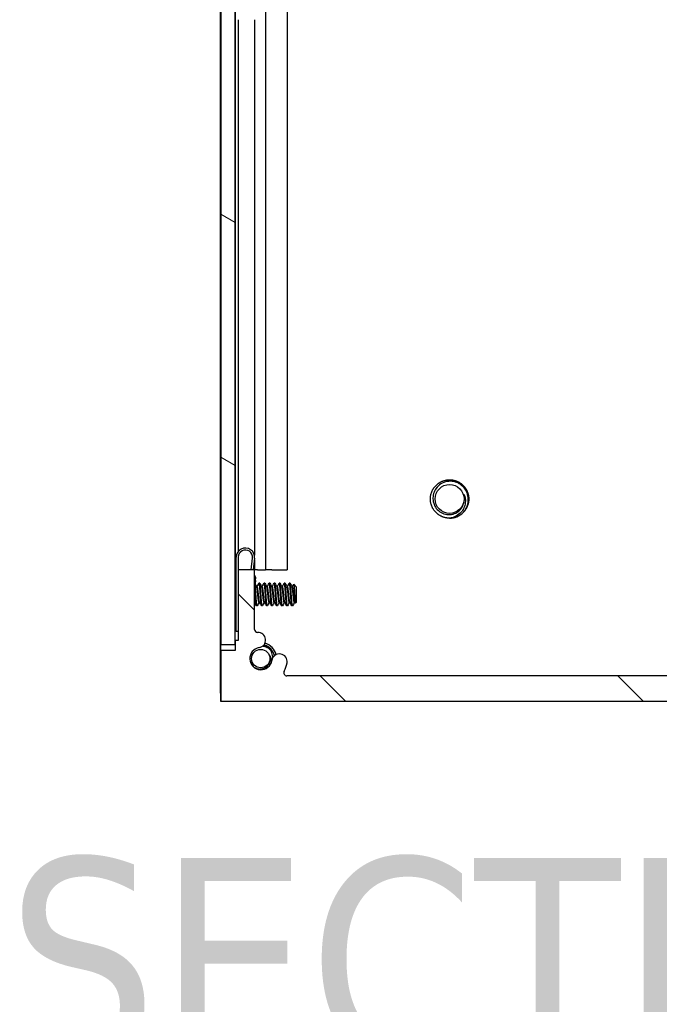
# Model space of a CAD drawing. Header units: millimetres. Extents: x 80 to 2248, y 80 to 1719.
# Tile 3 of 79: x 1103 to 1183, y 502 to 626. Entities that reach past the tile are written whole.
import ezdxf

# ---------------------------------------------------------------- set-up
doc = ezdxf.new("R2010")
doc.units = ezdxf.units.MM
doc.header["$LTSCALE"] = 8.333333
for name, color, linetype, lineweight in [('Hatch (ANSI)', 7, 'Continuous', 18), ('Symbol (ANSI)', 7, 'Continuous', 25), ('Visible (ANSI)', 7, 'Continuous', 25)]:
    doc.layers.add(name, color=color, linetype=linetype, lineweight=lineweight)
doc.styles.add('Note Text (ANSI) - 3DA', font='tahoma.ttf')

msp = doc.modelspace()

# ---------------------------------------------------------------- hatches: boundary and pattern name
at = {"layer": 'Hatch (ANSI)'}
h = msp.add_hatch(dxfattribs=at)
h.set_pattern_fill('ANSI31', color=256, scale=211.666667, angle=105, style=0)
h.set_pattern_definition([(150, (0, 0), (-13.22917, -22.9136), [])])
h.paths.add_polyline_path([(1127.9292, 547.3135), (1129.7326, 547.3135), (1129.7326, 1244.3149), (1127.9292, 1244.3149)])
h = msp.add_hatch(dxfattribs=at)
h.set_pattern_fill('ANSI31', color=256, scale=211.666667, angle=90, style=0)
h.set_pattern_definition([(135, (0, 0), (-18.70887, -18.70887), [])])
edge = h.paths.add_edge_path()
edge.add_line((1127.9292, 546.5742), (1127.9292, 540.2242))
edge.add_line((1127.9292, 540.2242), (1260.5172, 540.2242))
edge.add_line((1260.5172, 540.2242), (1260.5172, 546.5742))
edge.add_line((1260.5172, 546.5742), (1258.6882, 546.5742))
edge.add_line((1258.6882, 546.5742), (1258.6882, 547.8442))
edge.add_line((1258.6882, 547.8442), (1258.3072, 547.8442))
edge.add_line((1258.3072, 547.8442), (1258.3072, 556.7342))
edge.add_line((1258.3072, 556.7342), (1256.2752, 556.7342))
edge.add_line((1256.2752, 556.7342), (1256.2752, 549.2356))
edge.add_ellipse((1255.8942, 549.2356), major_axis=(0, -0.381), ratio=1, start_angle=357.543268, end_angle=450, ccw=False)
edge.add_ellipse((1255.8365, 547.8906), major_axis=(-0.9643, 0.0414), ratio=1, start_angle=270, end_angle=443.339678)
edge.add_ellipse((1255.4622, 545.5582), major_axis=(1.3794, -0.2214), ratio=1, start_angle=198.234109, end_angle=450, ccw=False)
edge.add_ellipse((1253.1299, 545.1839), major_axis=(-0.1529, 0.953), ratio=1, start_angle=270, end_angle=449.999999)
edge.add_ellipse((1255.4622, 545.5582), major_axis=(0.5272, -3.2854), ratio=1, start_angle=270, end_angle=289.532567)
edge.add_ellipse((1252.2079, 543.7802), major_axis=(0.1827, -0.3344), ratio=1, start_angle=331.350379, end_angle=450, ccw=False)
edge.add_line((1252.2079, 543.3992), (1136.2386, 543.3992))
edge.add_ellipse((1136.2386, 543.7802), major_axis=(-0.381, 0), ratio=1, start_angle=331.350379, end_angle=450, ccw=False)
edge.add_ellipse((1132.9842, 545.5582), major_axis=(1.5953, 2.92), ratio=1, start_angle=270, end_angle=289.532567)
edge.add_ellipse((1135.3166, 545.1839), major_axis=(0.1529, 0.953), ratio=1, start_angle=270, end_angle=450)
edge.add_ellipse((1132.9842, 545.5582), major_axis=(-0.2214, -1.3794), ratio=1, start_angle=198.234109, end_angle=450, ccw=False)
edge.add_ellipse((1132.6099, 547.8906), major_axis=(0.953, 0.1529), ratio=1, start_angle=270, end_angle=443.339678)
edge.add_ellipse((1132.5522, 549.2356), major_axis=(-0.3806, -0.0163), ratio=1, start_angle=357.543268, end_angle=450, ccw=False)
edge.add_line((1132.1712, 549.2356), (1132.1712, 556.7342))
edge.add_line((1132.1712, 556.7342), (1130.1392, 556.7342))
edge.add_line((1130.1392, 556.7342), (1130.1392, 547.8442))
edge.add_line((1130.1392, 547.8442), (1129.7582, 547.8442))
edge.add_line((1129.7582, 547.8442), (1129.7582, 546.5742))
edge.add_line((1129.7582, 546.5742), (1127.9292, 546.5742))

# ---------------------------------------------------------------- linework, layer by layer
at = {"layer": 'Visible (ANSI)'}
for p, q in [((1127.9292, 1244.3149), (1127.9292, 547.3135)), ((1129.7326, 547.3135), (1129.7326, 1244.3149)), ((1127.9161, 556.7242), (1127.9161, 1234.9042)), ((1129.7451, 627.8059), (1129.7451, 556.7242)), ((1133.562, 627.9677), (1133.562, 556.7242)), ((1136.2687, 627.6918), (1136.2687, 556.7242)), ((1130.1261, 625.8642), (1130.1261, 558.9983)), ((1132.1581, 625.8642), (1132.1581, 558.5649)), ((1127.9065, 578.3242), (1127.9161, 578.3242)), ((1127.9065, 541.2242), (1127.9065, 578.3242)), ((1129.8892, 548.9492), (1129.8892, 558.2992)), ((1130.1392, 558.2992), (1130.1392, 556.7342)), ((1131.7762, 556.7342), (1131.9341, 558.2031)), ((1132.1827, 558.1764), (1132.0277, 556.7342)), ((1132.1581, 557.9482), (1132.1581, 556.7342)), ((1127.9292, 556.7242), (1127.9161, 556.7242)), ((1127.9161, 556.7242), (1127.9161, 540.2242)), ((1129.7451, 556.7242), (1129.7326, 556.7242)), ((1129.8892, 556.7242), (1129.7451, 556.7242)), ((1132.1712, 556.7342), (1130.1392, 556.7342)), ((1130.1392, 556.7342), (1130.1392, 547.8442)), ((1132.1712, 549.2356), (1132.1712, 556.7342)), ((1132.5555, 556.7242), (1132.1712, 556.7242)), ((1132.2859, 555.3935), (1132.3225, 555.7346)), ((1132.5555, 556.7242), (1133.562, 556.7242)), ((1134.3505, 556.7242), (1133.562, 556.7242)), ((1134.3505, 556.7242), (1136.2687, 556.7242)), ((1129.8892, 554.7769), (1129.7326, 554.9335)), ((1132.2859, 555.3935), (1132.2393, 554.9604)), ((1132.5128, 554.6055), (1132.4433, 554.6055)), ((1132.8303, 555.0351), (1132.7509, 555.0351)), ((1133.1478, 554.6055), (1133.0783, 554.6055)), ((1133.4653, 555.0351), (1133.3859, 555.0351)), ((1133.7828, 554.6055), (1133.7133, 554.6055)), ((1134.1003, 555.0351), (1134.0209, 555.0351)), ((1134.4178, 554.6055), (1134.3483, 554.6055)), ((1134.7353, 555.0351), (1134.6559, 555.0351)), ((1135.0528, 554.6055), (1134.9833, 554.6055)), ((1135.3703, 555.0351), (1135.2909, 555.0351)), ((1135.6878, 554.6055), (1135.6183, 554.6055)), ((1136.0053, 555.0351), (1135.9259, 555.0351)), ((1136.3228, 554.6055), (1136.2533, 554.6055)), ((1136.6403, 555.0351), (1136.5609, 555.0351)), ((1136.9578, 554.6055), (1136.8883, 554.6055)), ((1137.4542, 554.5589), (1137.1182, 554.8949)), ((1137.4542, 552.6666), (1137.4542, 554.5589)), ((1129.7951, 552.3544), (1129.7326, 552.2919)), ((1132.186, 552.6199), (1132.1712, 552.6199)), ((1132.5128, 552.1903), (1132.4334, 552.1903)), ((1132.821, 552.6199), (1132.7509, 552.6199)), ((1133.1478, 552.1903), (1133.0684, 552.1903)), ((1133.456, 552.6199), (1133.3859, 552.6199)), ((1133.7828, 552.1903), (1133.7034, 552.1903)), ((1134.091, 552.6199), (1134.0209, 552.6199)), ((1134.4178, 552.1903), (1134.3384, 552.1903)), ((1134.726, 552.6199), (1134.6559, 552.6199)), ((1135.0528, 552.1903), (1134.9734, 552.1903)), ((1135.361, 552.6199), (1135.2909, 552.6199)), ((1135.6878, 552.1903), (1135.6084, 552.1903)), ((1135.996, 552.6199), (1135.9259, 552.6199)), ((1136.3228, 552.1903), (1136.2434, 552.1903)), ((1136.631, 552.6199), (1136.5609, 552.6199)), ((1136.9578, 552.1903), (1136.8784, 552.1903)), ((1137.266, 552.6199), (1137.1959, 552.6199)), ((1137.4542, 552.6666), (1137.3225, 552.5348)), ((1130.1392, 548.9492), (1129.8892, 548.9492)), ((1132.1803, 549.1528), (1132.1827, 549.1511)), ((1132.1827, 549.1511), (1132.1812, 549.1491)), ((1127.9292, 547.3135), (1129.7326, 547.3135)), ((1130.1392, 547.8442), (1129.7582, 547.8442)), ((1129.7582, 547.8442), (1129.7582, 546.5742)), ((1127.9292, 546.5742), (1127.9292, 540.2242)), ((1129.7582, 546.5742), (1127.9292, 546.5742)), ((1252.2079, 543.3992), (1136.2386, 543.3992)), ((1127.9065, 541.2242), (1127.9065, 540.2242)), ((1127.9065, 540.2242), (1127.9161, 540.2242)), ((1127.9161, 540.2242), (1127.9292, 540.2242)), ((1127.9292, 540.2242), (1260.5172, 540.2242))]:
    msp.add_line(p, q, dxfattribs=at)
for centre, radius in [((1156.7005, 565.6242), 1.8177), ((1132.958, 545.5582), 1.1573)]:
    msp.add_circle(centre, radius, dxfattribs=at)
for centre, radius, start, end in [((1156.7005, 565.6242), 1.876, 333.644372, 18.644372), ((1156.7005, 565.6242), 2.413, 270, 315), ((1131.0392, 558.2992), 1.15, 353.865854, 180), ((1131.0392, 558.2992), 0.9, 353.865854, 180), ((1131.7297, 555.6421), 0.6, 8.865854, 42.617192), ((1132.5522, 549.2356), 0.381, 180, 272.456732), ((1132.6099, 547.8906), 0.9652, 279.117054, 92.456732), ((1132.958, 545.5582), 1.7526, 11.437338, 77.184017), ((1132.958, 545.5582), 2, 14.312659, 74.67128), ((1132.9842, 545.5582), 1.397, 99.117054, 350.882946), ((1132.958, 545.5582), 1.2156, 333.644372, 18.644372), ((1135.3166, 545.1839), 0.9652, 350.882946, 170.882946), ((1132.9842, 545.5582), 3.3274, 331.350379, 350.882946), ((1136.2386, 543.7802), 0.381, 151.350379, 270)]:
    msp.add_arc(centre, radius, start, end, dxfattribs=at)
for points, weights, knots in [([(1154.2875, 565.6242), (1154.2875, 566.6237), (1154.9943, 567.3305), (1155.701, 568.0372), (1156.7005, 568.0372), (1157.7, 568.0372), (1158.4068, 567.3305), (1159.1135, 566.6237), (1159.1135, 565.6242)], [1, 0.923879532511, 1, 0.923879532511, 1, 0.923879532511, 1, 0.923879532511, 1], [0.0769230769, 0.0769230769, 0.0769230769, 0.0865384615, 0.0865384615, 0.0961538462, 0.0961538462, 0.1057692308, 0.1057692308, 0.1153846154, 0.1153846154, 0.1153846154]), ([(1156.7005, 563.2112), (1155.701, 563.2112), (1154.9943, 563.918), (1154.2875, 564.6247), (1154.2875, 565.6242)], [1, 0.923879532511, 1, 0.923879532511, 1], [0.0576923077, 0.0576923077, 0.0576923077, 0.0673076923, 0.0673076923, 0.0769230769, 0.0769230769, 0.0769230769]), ([(1132.2949, 553.3411), (1132.242, 554.1473), (1132.189, 554.6861), (1132.1805, 554.7728), (1132.1712, 554.8397)], [1, 0.866025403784, 1, 0.975708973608, 0.960226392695], [0.5625, 0.5625, 0.5625, 0.5729166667, 0.5729166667, 0.5748053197, 0.5748053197, 0.5748053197]), ([(1132.3742, 553.3411), (1132.3213, 554.1473), (1132.2684, 554.6861), (1132.2481, 554.8931), (1132.2247, 554.9801)], [1, 0.866025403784, 1, 0.943898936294, 0.934781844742], [0.5, 0.5, 0.5, 0.5104166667, 0.5104166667, 0.5147785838, 0.5147785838, 0.5147785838]), ([(1132.7509, 552.6199), (1132.7335, 552.6199), (1132.7182, 552.674), (1132.6653, 552.8605), (1132.6124, 553.4232), (1132.5595, 553.9858), (1132.5065, 554.3619), (1132.482, 554.5365), (1132.4536, 554.5873)], [0.941675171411, 0.957101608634, 1, 0.866025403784, 1, 0.866025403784, 1, 0.933012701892, 0.933012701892], [0.486247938, 0.486247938, 0.486247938, 0.4895833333, 0.4895833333, 0.5, 0.5, 0.5104166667, 0.5104166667, 0.515625, 0.515625, 0.515625]), ([(1132.8123, 552.6355), (1132.8046, 552.649), (1132.7976, 552.674), (1132.7447, 552.8605), (1132.6917, 553.4232), (1132.6388, 553.9858), (1132.5859, 554.3619), (1132.5614, 554.5365), (1132.533, 554.5873)], [0.965608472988, 0.979740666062, 1, 0.866025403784, 1, 0.866025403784, 1, 0.933012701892, 0.933012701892], [0.4880081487, 0.4880081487, 0.4880081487, 0.4895833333, 0.4895833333, 0.5, 0.5, 0.5104166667, 0.5104166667, 0.515625, 0.515625, 0.515625]), ([(1132.9299, 553.3411), (1132.877, 554.1473), (1132.824, 554.6861), (1132.783, 555.1043), (1132.7379, 555.0237)], [1, 0.866025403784, 1, 0.892809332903, 0.957141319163], [0.5, 0.5, 0.5, 0.5104166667, 0.5104166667, 0.5187508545, 0.5187508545, 0.5187508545]), ([(1133.0092, 553.3411), (1132.9563, 554.1473), (1132.9034, 554.6861), (1132.8691, 555.0351), (1132.8303, 555.0351)], [1, 0.866025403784, 1, 0.908923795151, 0.941675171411], [0.4375, 0.4375, 0.4375, 0.4479166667, 0.4479166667, 0.454997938, 0.454997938, 0.454997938]), ([(1133.3859, 552.6199), (1133.3685, 552.6199), (1133.3532, 552.674), (1133.3003, 552.8605), (1133.2474, 553.4232), (1133.1945, 553.9858), (1133.1415, 554.3619), (1133.117, 554.5365), (1133.0886, 554.5873)], [0.941675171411, 0.957101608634, 1, 0.866025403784, 1, 0.866025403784, 1, 0.933012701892, 0.933012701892], [0.423747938, 0.423747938, 0.423747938, 0.4270833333, 0.4270833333, 0.4375, 0.4375, 0.4479166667, 0.4479166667, 0.453125, 0.453125, 0.453125]), ([(1133.4473, 552.6355), (1133.4396, 552.649), (1133.4326, 552.674), (1133.3797, 552.8605), (1133.3267, 553.4232), (1133.2738, 553.9858), (1133.2209, 554.3619), (1133.1964, 554.5365), (1133.168, 554.5873)], [0.965608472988, 0.979740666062, 1, 0.866025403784, 1, 0.866025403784, 1, 0.933012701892, 0.933012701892], [0.4255081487, 0.4255081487, 0.4255081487, 0.4270833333, 0.4270833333, 0.4375, 0.4375, 0.4479166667, 0.4479166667, 0.453125, 0.453125, 0.453125]), ([(1133.5649, 553.3411), (1133.512, 554.1473), (1133.459, 554.6861), (1133.418, 555.1043), (1133.3729, 555.0237)], [1, 0.866025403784, 1, 0.892809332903, 0.957141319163], [0.4375, 0.4375, 0.4375, 0.4479166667, 0.4479166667, 0.4562508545, 0.4562508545, 0.4562508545]), ([(1133.6442, 553.3411), (1133.5913, 554.1473), (1133.5384, 554.6861), (1133.5041, 555.0351), (1133.4653, 555.0351)], [1, 0.866025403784, 1, 0.908923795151, 0.941675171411], [0.375, 0.375, 0.375, 0.3854166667, 0.3854166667, 0.392497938, 0.392497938, 0.392497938]), ([(1134.0209, 552.6199), (1134.0035, 552.6199), (1133.9882, 552.674), (1133.9353, 552.8605), (1133.8824, 553.4232), (1133.8295, 553.9858), (1133.7765, 554.3619), (1133.752, 554.5365), (1133.7236, 554.5873)], [0.941675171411, 0.957101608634, 1, 0.866025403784, 1, 0.866025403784, 1, 0.933012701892, 0.933012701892], [0.361247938, 0.361247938, 0.361247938, 0.3645833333, 0.3645833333, 0.375, 0.375, 0.3854166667, 0.3854166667, 0.390625, 0.390625, 0.390625]), ([(1134.0823, 552.6355), (1134.0746, 552.649), (1134.0676, 552.674), (1134.0147, 552.8605), (1133.9617, 553.4232), (1133.9088, 553.9858), (1133.8559, 554.3619), (1133.8314, 554.5365), (1133.803, 554.5873)], [0.965608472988, 0.979740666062, 1, 0.866025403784, 1, 0.866025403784, 1, 0.933012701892, 0.933012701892], [0.3630081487, 0.3630081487, 0.3630081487, 0.3645833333, 0.3645833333, 0.375, 0.375, 0.3854166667, 0.3854166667, 0.390625, 0.390625, 0.390625]), ([(1134.1999, 553.3411), (1134.147, 554.1473), (1134.094, 554.6861), (1134.053, 555.1043), (1134.0079, 555.0237)], [1, 0.866025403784, 1, 0.892809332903, 0.957141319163], [0.375, 0.375, 0.375, 0.3854166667, 0.3854166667, 0.3937508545, 0.3937508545, 0.3937508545]), ([(1134.2792, 553.3411), (1134.2263, 554.1473), (1134.1734, 554.6861), (1134.1391, 555.0351), (1134.1003, 555.0351)], [1, 0.866025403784, 1, 0.908923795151, 0.941675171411], [0.3125, 0.3125, 0.3125, 0.3229166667, 0.3229166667, 0.329997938, 0.329997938, 0.329997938]), ([(1134.6559, 552.6199), (1134.6385, 552.6199), (1134.6232, 552.674), (1134.5703, 552.8605), (1134.5174, 553.4232), (1134.4645, 553.9858), (1134.4115, 554.3619), (1134.387, 554.5365), (1134.3586, 554.5873)], [0.941675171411, 0.957101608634, 1, 0.866025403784, 1, 0.866025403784, 1, 0.933012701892, 0.933012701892], [0.298747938, 0.298747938, 0.298747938, 0.3020833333, 0.3020833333, 0.3125, 0.3125, 0.3229166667, 0.3229166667, 0.328125, 0.328125, 0.328125]), ([(1134.7173, 552.6355), (1134.7096, 552.649), (1134.7026, 552.674), (1134.6497, 552.8605), (1134.5967, 553.4232), (1134.5438, 553.9858), (1134.4909, 554.3619), (1134.4664, 554.5365), (1134.438, 554.5873)], [0.965608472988, 0.979740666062, 1, 0.866025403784, 1, 0.866025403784, 1, 0.933012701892, 0.933012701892], [0.3005081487, 0.3005081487, 0.3005081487, 0.3020833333, 0.3020833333, 0.3125, 0.3125, 0.3229166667, 0.3229166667, 0.328125, 0.328125, 0.328125]), ([(1134.8349, 553.3411), (1134.782, 554.1473), (1134.729, 554.6861), (1134.688, 555.1043), (1134.6429, 555.0237)], [1, 0.866025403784, 1, 0.892809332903, 0.957141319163], [0.3125, 0.3125, 0.3125, 0.3229166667, 0.3229166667, 0.3312508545, 0.3312508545, 0.3312508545]), ([(1134.9142, 553.3411), (1134.8613, 554.1473), (1134.8084, 554.6861), (1134.7741, 555.0351), (1134.7353, 555.0351)], [1, 0.866025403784, 1, 0.908923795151, 0.941675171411], [0.25, 0.25, 0.25, 0.2604166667, 0.2604166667, 0.267497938, 0.267497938, 0.267497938]), ([(1135.2909, 552.6199), (1135.2735, 552.6199), (1135.2582, 552.674), (1135.2053, 552.8605), (1135.1524, 553.4232), (1135.0995, 553.9858), (1135.0465, 554.3619), (1135.022, 554.5365), (1134.9936, 554.5873)], [0.941675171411, 0.957101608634, 1, 0.866025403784, 1, 0.866025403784, 1, 0.933012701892, 0.933012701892], [0.236247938, 0.236247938, 0.236247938, 0.2395833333, 0.2395833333, 0.25, 0.25, 0.2604166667, 0.2604166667, 0.265625, 0.265625, 0.265625]), ([(1135.3523, 552.6355), (1135.3446, 552.649), (1135.3376, 552.674), (1135.2847, 552.8605), (1135.2317, 553.4232), (1135.1788, 553.9858), (1135.1259, 554.3619), (1135.1014, 554.5365), (1135.073, 554.5873)], [0.965608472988, 0.979740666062, 1, 0.866025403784, 1, 0.866025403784, 1, 0.933012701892, 0.933012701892], [0.2380081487, 0.2380081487, 0.2380081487, 0.2395833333, 0.2395833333, 0.25, 0.25, 0.2604166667, 0.2604166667, 0.265625, 0.265625, 0.265625]), ([(1135.4699, 553.3411), (1135.417, 554.1473), (1135.364, 554.6861), (1135.323, 555.1043), (1135.2779, 555.0237)], [1, 0.866025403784, 1, 0.892809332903, 0.957141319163], [0.25, 0.25, 0.25, 0.2604166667, 0.2604166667, 0.2687508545, 0.2687508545, 0.2687508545]), ([(1135.5492, 553.3411), (1135.4963, 554.1473), (1135.4434, 554.6861), (1135.4091, 555.0351), (1135.3703, 555.0351)], [1, 0.866025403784, 1, 0.908923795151, 0.941675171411], [0.1875, 0.1875, 0.1875, 0.1979166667, 0.1979166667, 0.204997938, 0.204997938, 0.204997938]), ([(1135.9259, 552.6199), (1135.9085, 552.6199), (1135.8932, 552.674), (1135.8403, 552.8605), (1135.7874, 553.4232), (1135.7345, 553.9858), (1135.6815, 554.3619), (1135.657, 554.5365), (1135.6286, 554.5873)], [0.941675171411, 0.957101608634, 1, 0.866025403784, 1, 0.866025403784, 1, 0.933012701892, 0.933012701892], [0.173747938, 0.173747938, 0.173747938, 0.1770833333, 0.1770833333, 0.1875, 0.1875, 0.1979166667, 0.1979166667, 0.203125, 0.203125, 0.203125]), ([(1135.9873, 552.6355), (1135.9796, 552.649), (1135.9726, 552.674), (1135.9197, 552.8605), (1135.8667, 553.4232), (1135.8138, 553.9858), (1135.7609, 554.3619), (1135.7364, 554.5365), (1135.708, 554.5873)], [0.965608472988, 0.979740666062, 1, 0.866025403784, 1, 0.866025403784, 1, 0.933012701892, 0.933012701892], [0.1755081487, 0.1755081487, 0.1755081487, 0.1770833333, 0.1770833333, 0.1875, 0.1875, 0.1979166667, 0.1979166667, 0.203125, 0.203125, 0.203125]), ([(1136.1049, 553.3411), (1136.052, 554.1473), (1135.999, 554.6861), (1135.958, 555.1043), (1135.9129, 555.0237)], [1, 0.866025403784, 1, 0.892809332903, 0.957141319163], [0.1875, 0.1875, 0.1875, 0.1979166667, 0.1979166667, 0.2062508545, 0.2062508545, 0.2062508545]), ([(1136.1842, 553.3411), (1136.1313, 554.1473), (1136.0784, 554.6861), (1136.0441, 555.0351), (1136.0053, 555.0351)], [1, 0.866025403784, 1, 0.908923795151, 0.941675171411], [0.125, 0.125, 0.125, 0.1354166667, 0.1354166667, 0.142497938, 0.142497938, 0.142497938]), ([(1136.5609, 552.6199), (1136.5435, 552.6199), (1136.5282, 552.674), (1136.4753, 552.8605), (1136.4224, 553.4232), (1136.3695, 553.9858), (1136.3165, 554.3619), (1136.292, 554.5365), (1136.2636, 554.5873)], [0.941675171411, 0.957101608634, 1, 0.866025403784, 1, 0.866025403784, 1, 0.933012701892, 0.933012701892], [0.111247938, 0.111247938, 0.111247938, 0.1145833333, 0.1145833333, 0.125, 0.125, 0.1354166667, 0.1354166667, 0.140625, 0.140625, 0.140625]), ([(1136.6223, 552.6355), (1136.6146, 552.649), (1136.6076, 552.674), (1136.5547, 552.8605), (1136.5017, 553.4232), (1136.4488, 553.9858), (1136.3959, 554.3619), (1136.3714, 554.5365), (1136.343, 554.5873)], [0.965608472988, 0.979740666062, 1, 0.866025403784, 1, 0.866025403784, 1, 0.933012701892, 0.933012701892], [0.1130081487, 0.1130081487, 0.1130081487, 0.1145833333, 0.1145833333, 0.125, 0.125, 0.1354166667, 0.1354166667, 0.140625, 0.140625, 0.140625]), ([(1136.7399, 553.3411), (1136.687, 554.1473), (1136.634, 554.6861), (1136.593, 555.1043), (1136.5479, 555.0237)], [1, 0.866025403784, 1, 0.892809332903, 0.957141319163], [0.125, 0.125, 0.125, 0.1354166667, 0.1354166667, 0.1437508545, 0.1437508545, 0.1437508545]), ([(1136.8192, 553.3411), (1136.7663, 554.1473), (1136.7134, 554.6861), (1136.6791, 555.0351), (1136.6403, 555.0351)], [1, 0.866025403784, 1, 0.908923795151, 0.941675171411], [0.0625, 0.0625, 0.0625, 0.0729166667, 0.0729166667, 0.079997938, 0.079997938, 0.079997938]), ([(1137.1959, 552.6199), (1137.1785, 552.6199), (1137.1632, 552.674), (1137.1103, 552.8605), (1137.0574, 553.4232), (1137.0045, 553.9858), (1136.9515, 554.3619), (1136.927, 554.5365), (1136.8986, 554.5873)], [0.941675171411, 0.957101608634, 1, 0.866025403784, 1, 0.866025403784, 1, 0.933012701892, 0.933012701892], [0.048747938, 0.048747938, 0.048747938, 0.0520833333, 0.0520833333, 0.0625, 0.0625, 0.0729166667, 0.0729166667, 0.078125, 0.078125, 0.078125]), ([(1137.2573, 552.6355), (1137.2496, 552.649), (1137.2426, 552.674), (1137.1897, 552.8605), (1137.1367, 553.4232), (1137.0838, 553.9858), (1137.0309, 554.3619), (1137.0064, 554.5365), (1136.978, 554.5873)], [0.965608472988, 0.979740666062, 1, 0.866025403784, 1, 0.866025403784, 1, 0.933012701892, 0.933012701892], [0.0505081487, 0.0505081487, 0.0505081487, 0.0520833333, 0.0520833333, 0.0625, 0.0625, 0.0729166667, 0.0729166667, 0.078125, 0.078125, 0.078125]), ([(1129.8892, 552.1915), (1129.8741, 552.1999), (1129.8607, 552.2678), (1129.8078, 552.535), (1129.7549, 553.3411)], [0.945725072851, 0.962194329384, 1, 0.866025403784, 1], [0.7991439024, 0.7991439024, 0.7991439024, 0.8020833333, 0.8020833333, 0.8125, 0.8125, 0.8125]), ([(1132.4334, 552.1903), (1132.416, 552.1903), (1132.4007, 552.2678), (1132.3478, 552.535), (1132.2949, 553.3411)], [0.941675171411, 0.957101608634, 1, 0.866025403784, 1], [0.548747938, 0.548747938, 0.548747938, 0.5520833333, 0.5520833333, 0.5625, 0.5625, 0.5625]), ([(1132.5268, 552.2029), (1132.5018, 552.1582), (1132.4801, 552.2678), (1132.4272, 552.535), (1132.3742, 553.3411)], [0.933822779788, 0.940379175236, 1, 0.866025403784, 1], [0.4849477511, 0.4849477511, 0.4849477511, 0.4895833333, 0.4895833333, 0.5, 0.5, 0.5]), ([(1133.0684, 552.1903), (1133.051, 552.1903), (1133.0357, 552.2678), (1132.9828, 552.535), (1132.9299, 553.3411)], [0.941675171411, 0.957101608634, 1, 0.866025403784, 1], [0.486247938, 0.486247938, 0.486247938, 0.4895833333, 0.4895833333, 0.5, 0.5, 0.5]), ([(1133.1618, 552.2029), (1133.1368, 552.1582), (1133.1151, 552.2678), (1133.0622, 552.535), (1133.0092, 553.3411)], [0.933822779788, 0.940379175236, 1, 0.866025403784, 1], [0.4224477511, 0.4224477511, 0.4224477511, 0.4270833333, 0.4270833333, 0.4375, 0.4375, 0.4375]), ([(1133.7034, 552.1903), (1133.686, 552.1903), (1133.6707, 552.2678), (1133.6178, 552.535), (1133.5649, 553.3411)], [0.941675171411, 0.957101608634, 1, 0.866025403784, 1], [0.423747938, 0.423747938, 0.423747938, 0.4270833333, 0.4270833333, 0.4375, 0.4375, 0.4375]), ([(1133.7968, 552.2029), (1133.7718, 552.1582), (1133.7501, 552.2678), (1133.6972, 552.535), (1133.6442, 553.3411)], [0.933822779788, 0.940379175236, 1, 0.866025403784, 1], [0.3599477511, 0.3599477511, 0.3599477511, 0.3645833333, 0.3645833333, 0.375, 0.375, 0.375]), ([(1134.3384, 552.1903), (1134.321, 552.1903), (1134.3057, 552.2678), (1134.2528, 552.535), (1134.1999, 553.3411)], [0.941675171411, 0.957101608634, 1, 0.866025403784, 1], [0.361247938, 0.361247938, 0.361247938, 0.3645833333, 0.3645833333, 0.375, 0.375, 0.375]), ([(1134.4318, 552.2029), (1134.4068, 552.1582), (1134.3851, 552.2678), (1134.3322, 552.535), (1134.2792, 553.3411)], [0.933822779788, 0.940379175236, 1, 0.866025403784, 1], [0.2974477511, 0.2974477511, 0.2974477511, 0.3020833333, 0.3020833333, 0.3125, 0.3125, 0.3125]), ([(1134.9734, 552.1903), (1134.956, 552.1903), (1134.9407, 552.2678), (1134.8878, 552.535), (1134.8349, 553.3411)], [0.941675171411, 0.957101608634, 1, 0.866025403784, 1], [0.298747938, 0.298747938, 0.298747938, 0.3020833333, 0.3020833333, 0.3125, 0.3125, 0.3125]), ([(1135.0668, 552.2029), (1135.0418, 552.1582), (1135.0201, 552.2678), (1134.9672, 552.535), (1134.9142, 553.3411)], [0.933822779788, 0.940379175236, 1, 0.866025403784, 1], [0.2349477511, 0.2349477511, 0.2349477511, 0.2395833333, 0.2395833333, 0.25, 0.25, 0.25]), ([(1135.6084, 552.1903), (1135.591, 552.1903), (1135.5757, 552.2678), (1135.5228, 552.535), (1135.4699, 553.3411)], [0.941675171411, 0.957101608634, 1, 0.866025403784, 1], [0.236247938, 0.236247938, 0.236247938, 0.2395833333, 0.2395833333, 0.25, 0.25, 0.25]), ([(1135.7018, 552.2029), (1135.6768, 552.1582), (1135.6551, 552.2678), (1135.6022, 552.535), (1135.5492, 553.3411)], [0.933822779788, 0.940379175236, 1, 0.866025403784, 1], [0.1724477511, 0.1724477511, 0.1724477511, 0.1770833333, 0.1770833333, 0.1875, 0.1875, 0.1875]), ([(1136.2434, 552.1903), (1136.226, 552.1903), (1136.2107, 552.2678), (1136.1578, 552.535), (1136.1049, 553.3411)], [0.941675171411, 0.957101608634, 1, 0.866025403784, 1], [0.173747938, 0.173747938, 0.173747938, 0.1770833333, 0.1770833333, 0.1875, 0.1875, 0.1875]), ([(1136.3368, 552.2029), (1136.3118, 552.1582), (1136.2901, 552.2678), (1136.2372, 552.535), (1136.1842, 553.3411)], [0.933822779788, 0.940379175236, 1, 0.866025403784, 1], [0.1099477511, 0.1099477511, 0.1099477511, 0.1145833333, 0.1145833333, 0.125, 0.125, 0.125]), ([(1136.8784, 552.1903), (1136.861, 552.1903), (1136.8457, 552.2678), (1136.7928, 552.535), (1136.7399, 553.3411)], [0.941675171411, 0.957101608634, 1, 0.866025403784, 1], [0.111247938, 0.111247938, 0.111247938, 0.1145833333, 0.1145833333, 0.125, 0.125, 0.125]), ([(1136.9718, 552.2029), (1136.9468, 552.1582), (1136.9251, 552.2678), (1136.8722, 552.535), (1136.8192, 553.3411)], [0.933822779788, 0.940379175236, 1, 0.866025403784, 1], [0.0474477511, 0.0474477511, 0.0474477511, 0.0520833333, 0.0520833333, 0.0625, 0.0625, 0.0625])]:
    msp.add_rational_spline(points, weights, degree=2, knots=knots, dxfattribs=at)
for points, knots in [([(1159.0497, 565.6242), (1159.0406, 565.9023), (1158.9852, 566.1209), (1158.8654, 566.4814), (1158.7703, 566.674), (1158.4987, 567.0733), (1158.2897, 567.2975), (1157.8904, 567.5589), (1157.7613, 567.6266), (1157.3644, 567.7879), (1157.0843, 567.8441), (1156.656, 567.8484), (1156.5116, 567.8358), (1156.0966, 567.7571), (1155.8368, 567.6544), (1155.3804, 567.3644), (1155.1629, 567.1698), (1154.8564, 566.7298), (1154.757, 566.5231), (1154.614, 566.0393), (1154.6002, 565.8025), (1154.6067, 565.6242)], [-0.531357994, -0.531357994, -0.531357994, -0.531357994, -0.484958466, -0.484958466, -0.425250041, -0.425250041, -0.35006367, -0.35006367, -0.317111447, -0.317111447, -0.252960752, -0.252960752, -0.220048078, -0.220048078, -0.157377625, -0.157377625, -0.097677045, -0.097677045, -0.053553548, -0.053553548, -0.000001, -0.000001, -0.000001, -0.000001]), ([(1154.6067, 565.6242), (1154.6151, 565.3953), (1154.6584, 565.214), (1154.7547, 564.9095), (1154.8299, 564.7479), (1155.0558, 564.3909), (1155.2339, 564.1909), (1155.6775, 563.8748), (1155.9193, 563.7661), (1156.4124, 563.6528), (1156.6776, 563.6372), (1157.1926, 563.7259), (1157.4226, 563.8121), (1157.8494, 564.0722), (1157.9939, 564.2193), (1158.2016, 564.4557), (1158.3047, 564.6172), (1158.3816, 564.7914)], [-0.322770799, -0.322770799, -0.322770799, -0.322770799, -0.295497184, -0.295497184, -0.261429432, -0.261429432, -0.214350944, -0.214350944, -0.170520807, -0.170520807, -0.129902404, -0.129902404, -0.094487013, -0.094487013, -0.057193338, -0.057193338, 0, 0, 0, 0]), ([(1158.6683, 565.6242), (1158.6875, 565.4835), (1158.7044, 565.2584), (1158.6164, 564.7667), (1158.5435, 564.5583), (1158.3703, 564.2381), (1158.29, 564.1213), (1158.0071, 563.7854), (1157.7763, 563.5994), (1157.3937, 563.3972), (1157.2651, 563.3437), (1156.9447, 563.2432), (1156.7894, 563.2211), (1156.7005, 563.2112)], [-0.17518901, -0.17518901, -0.17518901, -0.17518901, -0.136514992, -0.136514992, -0.106262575, -0.106262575, -0.086345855, -0.086345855, -0.046039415, -0.046039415, -0.026984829, -0.026984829, 0, 0, 0, 0]), ([(1158.4068, 563.918), (1158.5356, 564.0553), (1158.6274, 564.1845), (1158.777, 564.4271), (1158.8444, 564.5644), (1159.046, 565.0996), (1159.0559, 565.4368), (1159.0497, 565.6242)], [-0.0945624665, -0.0945624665, -0.0945624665, -0.0945624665, -0.0767771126, -0.0767771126, -0.0563008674, -0.0563008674, -0.000001, -0.000001, -0.000001, -0.000001]), ([(1129.8892, 554.3362), (1129.8869, 554.3471), (1129.8846, 554.358), (1129.8491, 554.5245), (1129.8238, 554.6356), (1129.7798, 554.7914), (1129.756, 554.8585), (1129.7326, 554.9072)], [-0.078849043, -0.078849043, -0.078849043, -0.078849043, -0.0764316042, -0.0764316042, -0.0413165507, -0.0413165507, -0.0010735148, -0.0010735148, -0.0010735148, -0.0010735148]), ([(1137.1091, 554.8916), (1137.1148, 554.9018), (1137.1207, 554.8966), (1137.1356, 554.8461), (1137.1446, 554.7846), (1137.1598, 554.6247), (1137.1674, 554.5176), (1137.1855, 554.2342), (1137.1939, 554.0966), (1137.2076, 553.8619), (1137.2128, 553.7702), (1137.2244, 553.5594), (1137.2296, 553.4609), (1137.2333, 553.3899)], [-0.180269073, -0.180269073, -0.180269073, -0.180269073, -0.148477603, -0.148477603, -0.102508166, -0.102508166, -0.066538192, -0.066538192, -0.038974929, -0.038974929, -0.021985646, -0.021985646, -0.000001, -0.000001, -0.000001, -0.000001]), ([(1137.2333, 553.3899), (1137.2379, 553.302), (1137.2432, 553.2076), (1137.2553, 553.0237), (1137.2609, 552.9477), (1137.275, 552.7768), (1137.2836, 552.6933), (1137.2985, 552.5848), (1137.306, 552.5392), (1137.3183, 552.5322), (1137.3204, 552.5327), (1137.3225, 552.5348)], [-0.235586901, -0.235586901, -0.235586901, -0.235586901, -0.203660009, -0.203660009, -0.177946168, -0.177946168, -0.13906218, -0.13906218, -0.107080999, -0.107080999, -0.100679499, -0.100679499, -0.100679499, -0.100679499]), ([(1129.7326, 552.9372), (1129.7357, 552.8874), (1129.7388, 552.8398), (1129.7508, 552.6664), (1129.7597, 552.5616), (1129.7745, 552.4318), (1129.7813, 552.3789), (1129.7905, 552.3625)], [-0.196810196, -0.196810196, -0.196810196, -0.196810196, -0.170743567, -0.170743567, -0.096248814, -0.096248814, -0.042029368, -0.042029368, -0.042029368, -0.042029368]), ([(1134.2466, 546.564), (1134.1583, 546.6663), (1134.0498, 546.767), (1133.8322, 546.9118), (1133.7412, 546.9604), (1133.4984, 547.0611), (1133.3425, 547.0997), (1133.1837, 547.1144)], [-0.2655760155, -0.2655760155, -0.2655760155, -0.2655760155, -0.2320477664, -0.2320477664, -0.2102426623, -0.2102426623, -0.1763778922, -0.1763778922, -0.1763778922, -0.1763778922]), ([(1133.8343, 547.076), (1133.8343, 547.0761), (1133.8342, 547.0761), (1133.8336, 547.0765), (1133.8331, 547.0768), (1133.8315, 547.0777), (1133.8304, 547.0783), (1133.8273, 547.0801), (1133.8252, 547.0812), (1133.8121, 547.0885), (1133.801, 547.0943), (1133.7833, 547.103), (1133.7768, 547.1061), (1133.6875, 547.147), (1133.5992, 547.1694), (1133.5099, 547.176)], [-0.0348425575, -0.0348425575, -0.0348425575, -0.0348425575, -0.0348188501, -0.0348188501, -0.0346331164, -0.0346331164, -0.0342645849, -0.0342645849, -0.0335495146, -0.0335495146, -0.0297653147, -0.0297653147, -0.0275958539, -0.0275958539, -0.0001217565, -0.0001217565, -0.0001217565, -0.0001217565]), ([(1134.0831, 546.8451), (1134.0419, 546.9056), (1133.9921, 546.96), (1133.9122, 547.0252), (1133.8881, 547.0426), (1133.8566, 547.0627), (1133.85, 547.0668), (1133.8416, 547.0718), (1133.84, 547.0728), (1133.8373, 547.0743), (1133.8363, 547.0749), (1133.835, 547.0756), (1133.8347, 547.0758), (1133.8343, 547.076)], [-0.0344725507, -0.0344725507, -0.0344725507, -0.0344725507, -0.0124358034, -0.0124358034, -0.0035267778, -0.0035267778, -0.0011936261, -0.0011936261, -0.0006091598, -0.0006091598, -0.0002680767, -0.0002680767, -0.0001523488, -0.0001523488, -0.0001523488, -0.0001523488]), ([(1134.2467, 546.564), (1134.2084, 546.6421), (1134.1655, 546.7182), (1134.1068, 546.8098), (1134.0951, 546.8275), (1134.0831, 546.8451)], [-0.0329653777, -0.0329653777, -0.0329653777, -0.0329653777, -0.0066446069, -0.0066446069, -0.0002543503, -0.0002543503, -0.0002543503, -0.0002543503]), ([(1134.4769, 545.6608), (1134.4723, 545.7654), (1134.4609, 545.8683), (1134.406, 546.1695), (1134.3401, 546.3732), (1134.2466, 546.564)], [0.1423578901, 0.1423578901, 0.1423578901, 0.1423578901, 0.1727573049, 0.1727573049, 0.2345764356, 0.2345764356, 0.2345764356, 0.2345764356]), ([(1131.8997, 544.6776), (1131.9599, 544.6131), (1132.028, 544.5525), (1132.2483, 544.3955), (1132.4115, 544.3223), (1132.7444, 544.2469), (1132.9219, 544.2376), (1133.2599, 544.297), (1133.4102, 544.3537), (1133.6836, 544.5208), (1133.7814, 544.6163), (1133.9303, 544.7892), (1133.9982, 544.8996), (1134.0473, 545.0186)], [-0.188269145, -0.188269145, -0.188269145, -0.188269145, -0.168908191, -0.168908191, -0.132153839, -0.132153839, -0.098081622, -0.098081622, -0.068588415, -0.068588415, -0.038712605, -0.038712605, 0, 0, 0, 0]), ([(1134.2654, 545.5582), (1134.2837, 545.4693), (1134.3081, 545.3111), (1134.2793, 545.0746), (1134.2735, 545.0389), (1134.2664, 545.0035)], [-0.2485916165, -0.2485916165, -0.2485916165, -0.2485916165, -0.1844718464, -0.1844718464, -0.1729863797, -0.1729863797, -0.1729863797, -0.1729863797])]:
    msp.add_open_spline(points, degree=3, knots=knots, dxfattribs=at)
for points, weights in [([(1159.1135, 565.6242), (1159.1135, 564.6247), (1158.4068, 563.918)], [1, 0.923879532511, 1]), ([(1129.8342, 553.3411), (1129.7841, 554.1054), (1129.7326, 554.6424)], [1, 0.872099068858, 0.988403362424]), ([(1132.4536, 554.5873), (1132.4535, 554.5875), (1132.4534, 554.5877)], [0.933012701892, 0.933012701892, 0.933013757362]), ([(1132.533, 554.5873), (1132.5228, 554.6055), (1132.5128, 554.6055)], [0.933012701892, 0.933012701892, 0.941675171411]), ([(1133.0886, 554.5873), (1133.0885, 554.5875), (1133.0884, 554.5877)], [0.933012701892, 0.933012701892, 0.933013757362]), ([(1133.168, 554.5873), (1133.1578, 554.6055), (1133.1478, 554.6055)], [0.933012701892, 0.933012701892, 0.941675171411]), ([(1133.7236, 554.5873), (1133.7235, 554.5875), (1133.7234, 554.5877)], [0.933012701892, 0.933012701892, 0.933013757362]), ([(1133.803, 554.5873), (1133.7928, 554.6055), (1133.7828, 554.6055)], [0.933012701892, 0.933012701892, 0.941675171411]), ([(1134.3586, 554.5873), (1134.3585, 554.5875), (1134.3584, 554.5877)], [0.933012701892, 0.933012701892, 0.933013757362]), ([(1134.438, 554.5873), (1134.4278, 554.6055), (1134.4178, 554.6055)], [0.933012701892, 0.933012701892, 0.941675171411]), ([(1134.9936, 554.5873), (1134.9935, 554.5875), (1134.9934, 554.5877)], [0.933012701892, 0.933012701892, 0.933013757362]), ([(1135.073, 554.5873), (1135.0628, 554.6055), (1135.0528, 554.6055)], [0.933012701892, 0.933012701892, 0.941675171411]), ([(1135.6286, 554.5873), (1135.6285, 554.5875), (1135.6284, 554.5877)], [0.933012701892, 0.933012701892, 0.933013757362]), ([(1135.708, 554.5873), (1135.6978, 554.6055), (1135.6878, 554.6055)], [0.933012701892, 0.933012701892, 0.941675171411]), ([(1136.2636, 554.5873), (1136.2635, 554.5875), (1136.2634, 554.5877)], [0.933012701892, 0.933012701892, 0.933013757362]), ([(1136.343, 554.5873), (1136.3328, 554.6055), (1136.3228, 554.6055)], [0.933012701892, 0.933012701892, 0.941675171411]), ([(1136.8986, 554.5873), (1136.8985, 554.5875), (1136.8984, 554.5877)], [0.933012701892, 0.933012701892, 0.933013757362]), ([(1136.978, 554.5873), (1136.9678, 554.6055), (1136.9578, 554.6055)], [0.933012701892, 0.933012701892, 0.941675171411]), ([(1129.7549, 553.3411), (1129.7443, 553.502), (1129.7326, 553.6657)], [1, 0.97005869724, 0.95350025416]), ([(1129.8892, 552.6585), (1129.8598, 552.9523), (1129.8342, 553.3411)], [0.933103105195, 0.930551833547, 1]), ([(1132.1773, 552.6355), (1132.1742, 552.6409), (1132.1712, 552.6482)], [0.965608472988, 0.971220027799, 0.977797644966])]:
    msp.add_rational_spline(points, weights, degree=2, dxfattribs=at)
for points in [[(1158.4781, 566.224), (1158.576, 566.0354), (1158.6395, 565.8352), (1158.6683, 565.6242)], [(1132.2401, 554.9674), (1132.311, 554.8407), (1132.382, 554.7141), (1132.4534, 554.5877)], [(1132.5035, 554.6055), (1132.5819, 554.7448), (1132.66, 554.8842), (1132.7379, 555.0237)], [(1132.8443, 555.0225), (1132.9254, 554.8775), (1133.0067, 554.7324), (1133.0884, 554.5877)], [(1133.1385, 554.6055), (1133.2169, 554.7448), (1133.295, 554.8842), (1133.3729, 555.0237)], [(1133.4793, 555.0225), (1133.5604, 554.8775), (1133.6417, 554.7324), (1133.7234, 554.5877)], [(1133.7735, 554.6055), (1133.8519, 554.7448), (1133.93, 554.8842), (1134.0079, 555.0237)], [(1134.1143, 555.0225), (1134.1954, 554.8775), (1134.2767, 554.7324), (1134.3584, 554.5877)], [(1134.4085, 554.6055), (1134.4869, 554.7448), (1134.565, 554.8842), (1134.6429, 555.0237)], [(1134.7493, 555.0225), (1134.8304, 554.8775), (1134.9117, 554.7324), (1134.9934, 554.5877)], [(1135.0435, 554.6055), (1135.1219, 554.7448), (1135.2, 554.8842), (1135.2779, 555.0237)], [(1135.3843, 555.0225), (1135.4654, 554.8775), (1135.5467, 554.7324), (1135.6284, 554.5877)], [(1135.6785, 554.6055), (1135.7569, 554.7448), (1135.835, 554.8842), (1135.9129, 555.0237)], [(1136.0193, 555.0225), (1136.1004, 554.8775), (1136.1817, 554.7324), (1136.2634, 554.5877)], [(1136.3135, 554.6055), (1136.3919, 554.7448), (1136.47, 554.8842), (1136.5479, 555.0237)], [(1136.6543, 555.0225), (1136.7354, 554.8775), (1136.8167, 554.7324), (1136.8984, 554.5877)], [(1136.9485, 554.6055), (1137.0022, 554.7008), (1137.0557, 554.7962), (1137.1091, 554.8916)], [(1129.8804, 552.2018), (1129.8505, 552.2553), (1129.8205, 552.3089), (1129.7905, 552.3625)], [(1132.4204, 552.2018), (1132.3396, 552.3465), (1132.2586, 552.4911), (1132.1773, 552.6355)], [(1132.7608, 552.6199), (1132.6825, 552.4811), (1132.6046, 552.3421), (1132.5268, 552.2029)], [(1133.0554, 552.2018), (1132.9746, 552.3465), (1132.8936, 552.4911), (1132.8123, 552.6355)], [(1133.3958, 552.6199), (1133.3175, 552.4811), (1133.2396, 552.3421), (1133.1618, 552.2029)], [(1133.6904, 552.2018), (1133.6096, 552.3465), (1133.5286, 552.4911), (1133.4473, 552.6355)], [(1134.0308, 552.6199), (1133.9525, 552.4811), (1133.8746, 552.3421), (1133.7968, 552.2029)], [(1134.3254, 552.2018), (1134.2446, 552.3465), (1134.1636, 552.4911), (1134.0823, 552.6355)], [(1134.6658, 552.6199), (1134.5875, 552.4811), (1134.5096, 552.3421), (1134.4318, 552.2029)], [(1134.9604, 552.2018), (1134.8796, 552.3465), (1134.7986, 552.4911), (1134.7173, 552.6355)], [(1135.3008, 552.6199), (1135.2225, 552.4811), (1135.1446, 552.3421), (1135.0668, 552.2029)], [(1135.5954, 552.2018), (1135.5146, 552.3465), (1135.4336, 552.4911), (1135.3523, 552.6355)], [(1135.9358, 552.6199), (1135.8575, 552.4811), (1135.7796, 552.3421), (1135.7018, 552.2029)], [(1136.2304, 552.2018), (1136.1496, 552.3465), (1136.0686, 552.4911), (1135.9873, 552.6355)], [(1136.5708, 552.6199), (1136.4925, 552.4811), (1136.4146, 552.3421), (1136.3368, 552.2029)], [(1136.8654, 552.2018), (1136.7846, 552.3465), (1136.7036, 552.4911), (1136.6223, 552.6355)], [(1137.2058, 552.6199), (1137.1275, 552.4811), (1137.0496, 552.3421), (1136.9718, 552.2029)], [(1137.3118, 552.5386), (1137.2936, 552.5709), (1137.2755, 552.6032), (1137.2573, 552.6355)], [(1133.5099, 547.176), (1133.4283, 547.1821), (1133.3463, 547.1838), (1133.2643, 547.1811)], [(1134.1099, 545.9469), (1134.1848, 545.8272), (1134.2369, 545.6971), (1134.2654, 545.5582)]]:
    msp.add_open_spline(points, degree=3, dxfattribs=at)

# ---------------------------------------------------------------- texts
at = {"layer": 'Symbol (ANSI)', "insert": (1100.9917, 494.6229), "char_height": 25.4, "attachment_point": 7, "style": 'Note Text (ANSI) - 3DA'}
msp.add_mtext('SECTION A-A', dxfattribs=at)

doc.saveas('drawing.dxf')
